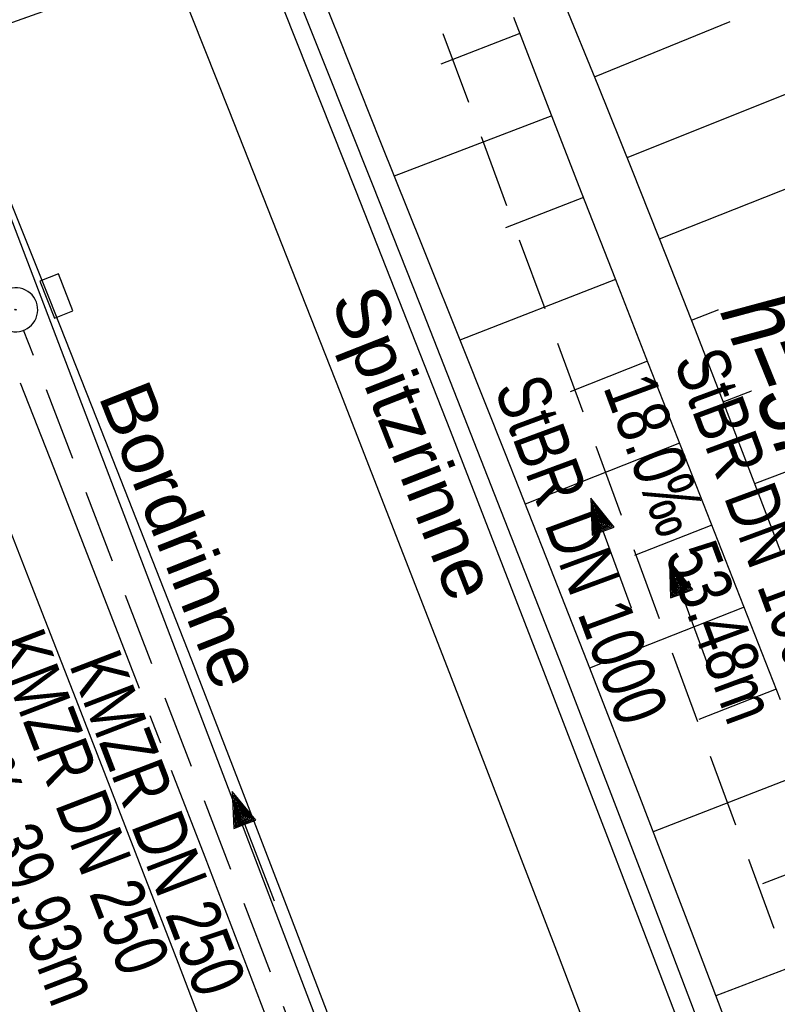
# Model space of a CAD drawing. Extents: x 509202 to 509841, y 456298 to 457260.
# Tile 21 of 56: x 509600 to 509626, y 456608 to 456642. Entities that reach past the tile are written whole.
import ezdxf

# ---------------------------------------------------------------- set-up
doc = ezdxf.new("R2010")
doc.units = 0
doc.header["$LTSCALE"] = 10
doc.header["$MEASUREMENT"] = 0
for name, pattern in [('ACHSE', [5.5, 4, -0.5, 0.5, -0.5]), ('LT00', [0]), ('LT12', [0.4, 0.3, -0.1]), ('STRICHLINIE2', [0.375, 0.25, -0.125])]:
    doc.linetypes.add(name, pattern=pattern)
doc.layers.get('0').update_dxf_attribs({"linetype": 'LT00'})
for name, color, linetype in [('--EK_FBR', 1, 'LT00'), ('--EK_Halt-Pfeil', 4, 'LT00'), ('--EK_Haltung', 7, 'STRICHLINIE2'), ('--EK_Haltung-Text', 140, 'LT00'), ('--EL_Halt-Pfeil', 4, 'LT00'), ('--EL_Haltung', 182, 'STRICHLINIE2'), ('--EL_Haltung-Text', 182, 'LT00'), ('-AX-093', 35, 'ACHSE'), ('DL', 182, 'LT12'), ('LS-WAND_TEXT', 11, 'Continuous'), ('RINNE_TEXT', 11, 'Continuous'), ('V114_AFBR_BAB', 250, 'LT00'), ('V114_BOESCH', 250, 'LT00'), ('V114_BOSCHUNG', 250, 'LT00'), ('V114_H_BORD', 8, 'LT00'), ('V114_KA_PRUF', 182, 'LT00'), ('V114_LD_MARK', 250, 'LT00'), ('V114_RINNE', 182, 'LT00'), ('V114_SINKK', 182, 'LT00')]:
    doc.layers.add(name, color=color, linetype=linetype)
doc.styles.add('Arial', font='ARIAL.TTF')
doc.styles.add('Beschrift', font='ARIAL.TTF')
doc.styles.add('Haltungsbeschriftung', font='ARIAL.TTF', dxfattribs={"width": 0.75})

# ---------------------------------------------------------------- blocks, each defined once
blk = doc.blocks.new('SYMB0652')
at = {"color": 0, "linetype": 'ByBlock'}
blk.add_lwpolyline([(-0.15, -0.075), (0.15, -0.075), (0.15, 0.075), (-0.15, 0.075), (-0.15, -0.075)], dxfattribs=at)
blk = doc.blocks.new('SYMB0003')
at = {"color": 0, "linetype": 'ByBlock'}
for p, q in [((-0.015712, 0), (0.010166, 0.012015)), ((0, -0.021257), (-0.015712, 0)), ((0.010166, 0.012015), (0, -0.021257))]:
    blk.add_line(p, q, dxfattribs=at)
for points in [[(-0.031395, 0.499013), (-0.093691, 0.491144), (-0.154509, 0.475528), (-0.21289, 0.452414), (-0.267913, 0.422164), (-0.318712, 0.385257), (-0.364484, 0.342274), (-0.404509, 0.293893), (-0.438154, 0.240877), (-0.464888, 0.184062), (-0.484292, 0.124345), (-0.496058, 0.062667), (-0.5, 0)], [(0.5, 0), (0.496057, 0.062667), (0.484292, 0.124345), (0.464888, 0.184062), (0.438153, 0.240877), (0.404509, 0.293893), (0.364484, 0.342274), (0.318712, 0.385257), (0.267913, 0.422164), (0.21289, 0.452414), (0.154509, 0.475528), (0.093691, 0.491144), (0.031395, 0.499013), (-0.031395, 0.499013)], [(-0.5, 0), (-0.496058, -0.062667), (-0.484292, -0.124345), (-0.464888, -0.184062), (-0.438154, -0.240877), (-0.404509, -0.293893), (-0.364485, -0.342274), (-0.318712, -0.385257), (-0.267914, -0.422164), (-0.21289, -0.452414), (-0.154509, -0.475529), (-0.093691, -0.491144), (-0.031395, -0.499014), (0.031395, -0.499014)], [(0.031395, -0.499014), (0.093691, -0.491144), (0.154509, -0.475529), (0.21289, -0.452414), (0.267914, -0.422164), (0.318712, -0.385257), (0.364485, -0.342274), (0.404509, -0.293893), (0.438154, -0.240877), (0.464889, -0.184062), (0.484292, -0.124345), (0.496058, -0.062667), (0.5, 0)]]:
    blk.add_lwpolyline(points, dxfattribs=at)
blk = doc.blocks.new('SYMB0070')
at = {"color": 0, "linetype": 'ByBlock'}
for p, q in [((0.5, 0), (0.2, 0.1)), ((0.2, 0.1), (0.2, 0)), ((0.468, 0), (0.21, 0.086)), ((0.21, 0.086), (0.21, -0.086)), ((-0.5, 0), (0.2, 0)), ((0.21, -0.086), (0.468, 0)), ((0.22, -0.072), (0.437, 0)), ((0.23, -0.058), (0.405, 0)), ((0.24, -0.045), (0.374, 0)), ((0.342, 0), (0.25, 0.031)), ((0.25, 0.031), (0.25, -0.031)), ((0.25, -0.031), (0.342, 0)), ((0.26, -0.017), (0.31, 0)), ((0.27, -0.003), (0.279, 0))]:
    blk.add_line(p, q, dxfattribs=at)
for points in [[(0.2, 0), (0.2, -0.1), (0.5, 0)], [(0.437, 0), (0.22, 0.072), (0.22, -0.072)], [(0.405, 0), (0.23, 0.058), (0.23, -0.058)], [(0.374, 0), (0.24, 0.045), (0.24, -0.045)], [(0.31, 0), (0.26, 0.017), (0.26, -0.017)], [(0.279, 0), (0.27, 0.003), (0.27, -0.003)]]:
    blk.add_lwpolyline(points, dxfattribs=at)

msp = doc.modelspace()

# ---------------------------------------------------------------- linework, layer by layer
at = {"layer": '--EK_FBR', "color": 2}
for points in [[(509570.087, 456696.769), (509572.104, 456691.998), (509574.117, 456687.225), (509575.826, 456683.166), (509577.53, 456679.105), (509579.229, 456675.041), (509580.92, 456670.974), (509582.602, 456666.904), (509584.272, 456662.829), (509585.9, 456658.825), (509587.516, 456654.816), (509589.125, 456650.803), (509590.726, 456646.788), (509592.322, 456642.771), (509593.914, 456638.752), (509595.531, 456634.664), (509597.146, 456630.575), (509598.757, 456626.485), (509600.362, 456622.392), (509601.961, 456618.297), (509603.552, 456614.199), (509605.364, 456609.501), (509607.164, 456604.8)], [(509575.276, 456695.012), (509577.779, 456689.063), (509581.213, 456680.842), (509584.622, 456672.61), (509588.004, 456664.368), (509589.959, 456659.568), (509591.906, 456654.765), (509593.846, 456649.959), (509595.778, 456645.15), (509597.705, 456640.339), (509599.34, 456636.243), (509600.969, 456632.146), (509602.593, 456628.045), (509604.208, 456623.942), (509605.815, 456619.836), (509607.412, 456615.725), (509609.218, 456611.035), (509611.011, 456606.341)]]:
    msp.add_lwpolyline(points, dxfattribs=at)
at = {"layer": '--EK_Haltung'}
for p, q in [((509611.874, 456645.829), (509575.136, 456632.914)), ((509613.884, 456595.198), (509600.104, 456631.068))]:
    msp.add_line(p, q, dxfattribs=at)
at = {"layer": '--EL_Haltung'}
for p, q in [((509611.874, 456645.829), (509575.136, 456632.914)), ((509613.884, 456595.198), (509600.104, 456631.068))]:
    msp.add_line(p, q, dxfattribs=at)
at = {"layer": '-AX-093', "ltscale": 0.2}
msp.add_lwpolyline([(509568.963, 456704.973), (509574.485, 456691.932), (509579.946, 456678.865), (509585.344, 456665.772), (509590.677, 456652.653), (509595.944, 456639.507), (509601.142, 456626.334), (509606.27, 456613.132), (509611.325, 456599.903), (509612.122, 456597.797), (509617.091, 456584.535), (509621.984, 456571.246), (509626.803, 456557.929), (509631.546, 456544.585), (509636.214, 456531.214), (509640.806, 456517.818), (509645.323, 456504.395), (509649.763, 456490.948), (509654.128, 456477.475), (509658.416, 456463.978), (509662.628, 456450.457), (509666.764, 456436.912), (509670.823, 456423.345)], dxfattribs=at)
at = {"layer": 'DL'}
msp.add_line((509611.874, 456645.829), (509575.136, 456632.914), dxfattribs=at)
at = {"layer": 'V114_AFBR_BAB', "color": 0}
for points in [[(509570.087, 456696.769), (509572.104, 456691.998), (509574.117, 456687.225), (509575.826, 456683.166), (509577.53, 456679.105), (509579.229, 456675.041), (509580.92, 456670.974), (509582.602, 456666.904), (509584.272, 456662.829), (509585.9, 456658.825), (509587.516, 456654.816), (509589.125, 456650.803), (509590.726, 456646.788), (509592.322, 456642.771), (509593.914, 456638.752), (509595.531, 456634.664), (509597.146, 456630.575), (509598.757, 456626.485), (509600.362, 456622.392), (509601.961, 456618.297), (509603.552, 456614.199), (509605.364, 456609.501), (509607.164, 456604.8)], [(509575.276, 456695.012), (509577.779, 456689.063), (509581.213, 456680.842), (509584.622, 456672.61), (509588.004, 456664.368), (509589.959, 456659.568), (509591.906, 456654.765), (509593.846, 456649.959), (509595.778, 456645.15), (509597.705, 456640.339), (509599.34, 456636.243), (509600.969, 456632.146), (509602.593, 456628.045), (509604.208, 456623.942), (509605.815, 456619.836), (509607.412, 456615.725), (509609.218, 456611.035), (509611.011, 456606.341)]]:
    msp.add_lwpolyline(points, dxfattribs=at)
at = {"layer": 'V114_BOESCH'}
for points in [[(509609.428, 456644.551), (509610.844, 456641.015), (509612.261, 456637.479), (509613.677, 456633.942), (509615.09, 456630.405), (509616.498, 456626.865), (509617.899, 456623.322), (509619.291, 456619.776), (509621.073, 456615.188), (509622.838, 456610.594), (509624.585, 456605.993)], [(509625.889, 456623.52), (509624.926, 456626.039), (509623.959, 456628.556), (509622.984, 456631.07), (509621.999, 456633.58), (509620.839, 456636.497), (509619.665, 456639.408), (509618.481, 456642.316)], [(509625.872, 456618.479), (509624.752, 456621.341), (509623.629, 456624.202), (509622.506, 456627.063), (509621.384, 456629.925), (509620.264, 456632.787), (509619.104, 456635.765), (509617.947, 456638.745), (509616.791, 456641.724)]]:
    msp.add_lwpolyline(points, dxfattribs=at)
at = {"layer": 'V114_BOSCHUNG'}
for p, q in [((509619.544, 456639.708), (509624.166, 456641.589)), ((509617.001, 456641.181), (509614.307, 456640.139)), ((509620.657, 456636.95), (509629.891, 456640.653)), ((509618.091, 456638.374), (509612.725, 456636.321)), ((509621.759, 456634.186), (509626.375, 456636.011)), ((509619.173, 456635.588), (509616.508, 456634.557)), ((509622.848, 456631.418), (509632.088, 456635.016)), ((509620.258, 456632.802), (509614.96, 456630.73)), ((509623.929, 456628.633), (509628.551, 456630.419)), ((509621.347, 456630.018), (509618.71, 456628.976)), ((509625.001, 456625.844), (509634.251, 456629.393)), ((509622.442, 456627.226), (509617.18, 456625.144)), ((509623.539, 456624.433), (509620.91, 456623.393)), ((509624.635, 456621.64), (509619.375, 456619.56)), ((509625.732, 456618.837), (509623.096, 456617.806)), ((509626.825, 456616.032), (509621.536, 456613.986)), ((509627.913, 456613.224), (509625.26, 456612.21)), ((509628.989, 456610.424), (509623.676, 456608.392))]:
    msp.add_line(p, q, dxfattribs=at)
at = {"layer": 'V114_H_BORD'}
msp.add_lwpolyline([(509406.478, 457048.481), (509426.141, 457010.035), (509460.264, 456942.393), (509493.338, 456875.065), (509525.988, 456805.989), (509557.465, 456736.195), (509597.61, 456640.277), (509625.076, 456568.224), (509649.463, 456497.804), (509671.917, 456426.436), (509692.109, 456354.34), (509693.371, 456349.438)], dxfattribs=at)
at = {"layer": 'V114_LD_MARK'}
msp.add_lwpolyline([(509580.595, 456703.268), (509585.64, 456691.279), (509590.633, 456679.268), (509595.574, 456667.235), (509599.449, 456657.693), (509603.289, 456648.137), (509607.096, 456638.567), (509610.867, 456628.983), (509614.602, 456619.385), (509618.301, 456609.773), (509621.962, 456600.147), (509625.585, 456590.506), (509629.17, 456580.85), (509632.715, 456571.18), (509637.661, 456557.476), (509642.527, 456543.743)], dxfattribs=at)
at = {"layer": 'V114_RINNE'}
for points in [[(509586.205, 456697.52), (509588.247, 456692.642), (509591.634, 456684.511), (509595.003, 456676.372), (509598.353, 456668.225), (509600.33, 456663.39), (509602.301, 456658.552), (509604.262, 456653.711), (509606.215, 456648.866), (509608.158, 456644.017), (509611.406, 456635.841), (509614.625, 456627.654), (509617.812, 456619.454), (509620.048, 456613.646), (509622.268, 456607.832), (509624.471, 456602.011), (509626.656, 456596.184)], [(509624.36, 456604.141), (509621.416, 456611.882), (509618.437, 456619.61), (509616.835, 456623.724), (509615.224, 456627.834), (509613.605, 456631.941), (509611.98, 456636.046), (509610.348, 456640.148), (509608.712, 456644.248), (509607.109, 456648.254), (509605.501, 456652.257), (509603.887, 456656.259), (509602.267, 456660.257), (509600.638, 456664.252), (509599.001, 456668.244), (509597.738, 456671.304), (509596.472, 456674.362), (509595.203, 456677.419), (509593.934, 456680.476), (509592.666, 456683.534), (509591.401, 456686.593), (509590.142, 456689.654), (509588.889, 456692.718), (509588.228, 456694.343)]]:
    msp.add_lwpolyline(points, dxfattribs=at)

# ---------------------------------------------------------------- block references
at = {"layer": '--EK_Halt-Pfeil', "yscale": 4, "zscale": 4}
for p, xscale, rotation in [((509620.112, 456623.477), 3.999999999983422, 110.2817999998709), ((509607.927, 456613.491), 4.000000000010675, 111.0138500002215)]:
    msp.add_blockref('SYMB0070', p, dxfattribs=dict(at, xscale=xscale, rotation=rotation))
at = {"layer": '--EL_Halt-Pfeil', "xscale": 4.000000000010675, "yscale": 4, "zscale": 4, "rotation": 111.0138500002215}
msp.add_blockref('SYMB0070', (509607.927, 456613.491), dxfattribs=at)
at = {"layer": 'V114_KA_PRUF', "xscale": 1.499999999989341, "yscale": 1.5, "zscale": 1.5, "rotation": 294.0840000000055}
msp.add_blockref('SYMB0003', (509599.835, 456631.768), dxfattribs=at)
at = {"layer": 'V114_SINKK', "xscale": 4.500000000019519, "yscale": 4.500000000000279, "zscale": 4.5, "rotation": 291.5994872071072}
msp.add_blockref('SYMB0652', (509601.221, 456632.238), dxfattribs=at)

# ---------------------------------------------------------------- texts
at = {"layer": '--EK_Haltung-Text', "style": 'Haltungsbeschriftung', "width": 0.75}
for s, p in [('KMZR DN 250', (509599.053, 456620.396)), ('24.3‰ 39.93m', (509596.663, 456619.478))]:
    msp.add_text(s, height=1.8, rotation=-68.9861, dxfattribs=at).set_placement(p)
at = {"layer": '--EL_Haltung-Text', "style": 'Haltungsbeschriftung', "width": 0.75}
for s, rotation, p in [('StBR DN 1000', -69.7182, (509616.12, 456629.087)), ('KMZR DN 250', -68.9861, (509601.641, 456619.677))]:
    msp.add_text(s, height=1.8, rotation=rotation, dxfattribs=at).set_placement(p)
at = {"layer": 'RINNE_TEXT', "char_height": 1.8, "style": 'Arial'}
for s, insert, attachment_point, rotation in [('Spitzrinne', (509612.221, 456632.769), 1, 291.457), ('Bordrinne', (509602.611, 456628.817), 7, 291.6698)]:
    msp.add_mtext(s, dxfattribs=dict(at, insert=insert, attachment_point=attachment_point, rotation=rotation))

# ---------------------------------------------------------------- next in the draw order: texts
at = {"layer": 'LS-WAND_TEXT', "insert": (509623.719, 456631.807), "char_height": 2.5, "attachment_point": 7, "rotation": 292.084, "line_spacing_factor": 0.8, "style": 'Beschrift', "bg_fill": 3, "box_fill_scale": 1, "bg_fill_color": 256, "bg_fill_transparency": 7190816}
msp.add_mtext('{\\Q7;\\W0.8;LS-Wall\\Ph=3.7m}', dxfattribs=at)

# ---------------------------------------------------------------- next in the draw order: linework, layer by layer
at = {"layer": '--EK_Haltung'}
msp.add_line((509630.861, 456596.619), (509612.842, 456645.374), dxfattribs=at)
at = {"layer": '--EL_Haltung'}
msp.add_line((509630.861, 456596.619), (509612.842, 456645.374), dxfattribs=at)

# ---------------------------------------------------------------- next in the draw order: block references
at = {"layer": '--EL_Halt-Pfeil', "xscale": 3.999999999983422, "yscale": 4, "zscale": 4, "rotation": 110.2817999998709}
msp.add_blockref('SYMB0070', (509622.789, 456621.343), dxfattribs=at)

# ---------------------------------------------------------------- next in the draw order: texts
at = {"layer": '--EK_Haltung-Text', "style": 'Haltungsbeschriftung', "width": 0.75}
for s, p in [('StBR DN 1000', (509622.229, 456630.02)), ('18.0‰ 53.48m', (509619.828, 456629.133))]:
    msp.add_text(s, height=1.8, rotation=-69.7182, dxfattribs=at).set_placement(p)

doc.saveas('drawing.dxf')
